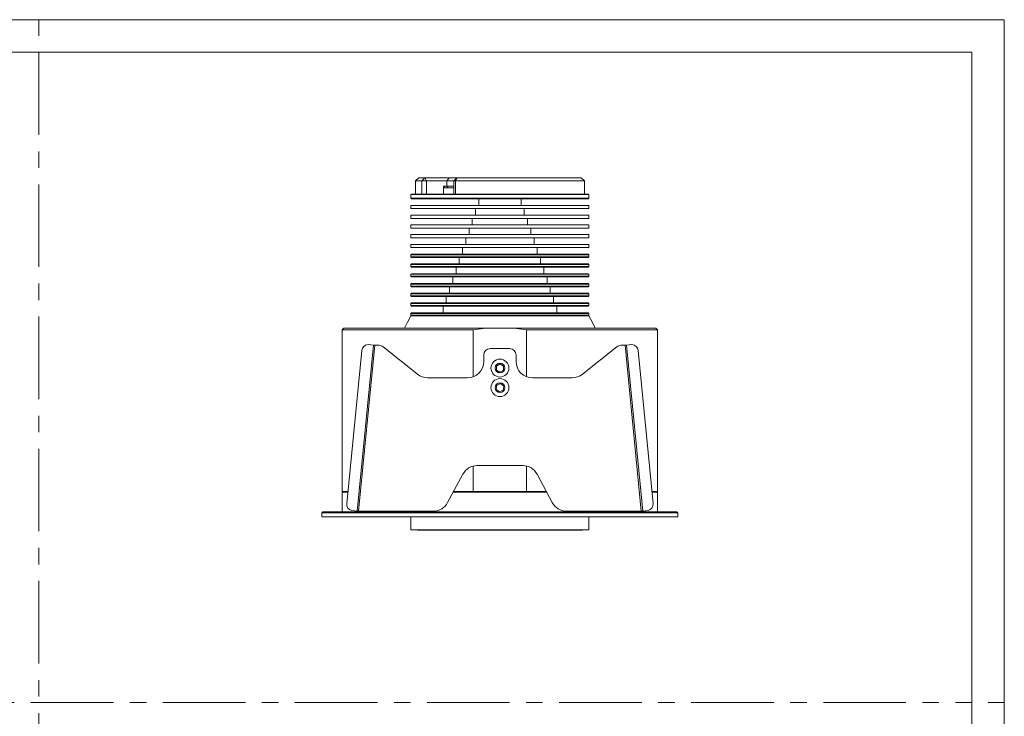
# Model space of a CAD drawing. Header units: millimetres. Extents: x 0 to 594, y 0 to 420.
# Tile 4 of 4: x 291 to 594, y 206 to 420. Entities that reach past the tile are written whole.
import ezdxf

# ---------------------------------------------------------------- set-up
doc = ezdxf.new("R2010")
doc.units = ezdxf.units.MM
doc.header["$LTSCALE"] = 2
doc.linetypes.add('CENTERX2', pattern=[20.32, 12.7, -2.54, 2.54, -2.54])
for name, color, linetype, lineweight in [('DGA-lighting', 7, 'Continuous', 0), ('DGA-quote', 251, 'Continuous', 0), ('DGA-txt', 7, 'Continuous', 0)]:
    doc.layers.add(name, color=color, linetype=linetype, lineweight=lineweight)

msp = doc.modelspace()

# ---------------------------------------------------------------- linework, layer by layer
at = {"layer": 'DGA-lighting', "linetype": 'Continuous'}
for p, q in [((413.815, 371.404), (412.815, 370.404)), ((412.815, 370.404), (412.815, 366.404)), ((414.828, 370.404), (412.815, 370.404)), ((413.815, 371.404), (415.75, 371.404)), ((415.75, 371.404), (414.828, 370.404)), ((414.828, 366.404), (414.828, 370.404)), ((416.235, 370.404), (414.828, 370.404)), ((415.75, 371.404), (416.235, 370.404)), ((415.75, 371.404), (423.224, 371.404)), ((416.235, 366.404), (416.235, 370.404)), ((422.463, 370.404), (416.235, 370.404)), ((423.224, 371.404), (422.463, 370.404)), ((422.463, 368.804), (422.463, 370.404)), ((424.654, 370.404), (422.463, 370.404)), ((423.224, 371.404), (425.495, 371.404)), ((425.654, 371.404), (424.654, 370.404)), ((424.654, 370.404), (424.654, 366.404)), ((425.127, 370.404), (424.654, 370.404)), ((424.991, 370.741), (425.495, 371.404)), ((425.127, 370.404), (425.654, 371.404)), ((425.127, 366.404), (425.127, 370.404)), ((464.815, 370.404), (425.127, 370.404)), ((425.495, 371.404), (425.654, 371.404)), ((425.654, 371.404), (463.815, 371.404)), ((464.815, 370.404), (463.815, 371.404)), ((464.815, 366.404), (464.815, 370.404)), ((421.424, 368.804), (422.463, 368.804)), ((421.424, 366.404), (421.424, 368.804)), ((421.818, 368.304), (421.424, 368.804)), ((422.843, 368.304), (421.818, 368.304)), ((422.463, 368.804), (424.654, 368.804)), ((422.463, 368.804), (422.843, 368.304)), ((424.654, 368.304), (422.843, 368.304)), ((411.615, 366.404), (411.415, 366.204)), ((411.415, 366.204), (411.415, 365.104)), ((466.215, 366.204), (411.415, 366.204)), ((411.415, 365.104), (411.615, 364.904)), ((411.415, 365.104), (411.871, 365.104)), ((411.615, 366.404), (466.015, 366.404)), ((412.068, 364.904), (411.615, 364.904)), ((411.871, 365.104), (466.215, 365.104)), ((466.015, 364.904), (412.068, 364.904)), ((432.315, 364.904), (432.315, 362.904)), ((445.315, 362.904), (445.315, 364.904)), ((466.215, 366.204), (466.015, 366.404)), ((466.015, 364.904), (466.215, 365.104)), ((466.215, 365.104), (466.215, 366.204)), ((411.415, 362.904), (411.415, 361.904)), ((411.871, 362.904), (411.415, 362.904)), ((411.871, 361.904), (411.415, 361.904)), ((466.215, 362.904), (411.871, 362.904)), ((466.215, 361.904), (411.871, 361.904)), ((431.315, 361.904), (431.315, 359.904)), ((446.315, 359.904), (446.315, 361.904)), ((466.215, 361.904), (466.215, 362.904)), ((411.415, 359.904), (411.415, 358.904)), ((411.871, 359.904), (411.415, 359.904)), ((411.871, 358.904), (411.415, 358.904)), ((466.215, 359.904), (411.871, 359.904)), ((466.215, 358.904), (411.871, 358.904)), ((430.315, 358.904), (430.315, 356.904)), ((447.315, 356.904), (447.315, 358.904)), ((466.215, 358.904), (466.215, 359.904)), ((411.415, 356.904), (411.415, 355.904)), ((411.871, 356.904), (411.415, 356.904)), ((411.871, 355.904), (411.415, 355.904)), ((466.215, 356.904), (411.871, 356.904)), ((466.215, 355.904), (411.871, 355.904)), ((429.315, 355.904), (429.315, 353.904)), ((448.315, 353.904), (448.315, 355.904)), ((466.215, 355.904), (466.215, 356.904)), ((411.415, 353.904), (411.415, 352.904)), ((411.871, 353.904), (411.415, 353.904)), ((411.871, 352.904), (411.415, 352.904)), ((466.215, 353.904), (411.871, 353.904)), ((466.215, 352.904), (411.871, 352.904)), ((428.315, 352.904), (428.315, 350.904)), ((449.315, 350.904), (449.315, 352.904)), ((466.215, 352.904), (466.215, 353.904)), ((411.415, 350.904), (411.415, 349.904)), ((411.871, 350.904), (411.415, 350.904)), ((411.871, 349.904), (411.415, 349.904)), ((466.215, 350.904), (411.871, 350.904)), ((466.215, 349.904), (411.871, 349.904)), ((427.315, 349.904), (427.315, 347.904)), ((450.315, 347.904), (450.315, 349.904)), ((466.215, 349.904), (466.215, 350.904)), ((411.615, 347.904), (411.415, 347.704)), ((411.415, 347.704), (411.415, 347.104)), ((466.215, 347.704), (411.415, 347.704)), ((411.415, 347.104), (411.615, 346.904)), ((411.415, 347.104), (411.871, 347.104)), ((411.615, 347.904), (466.015, 347.904)), ((412.068, 346.904), (411.615, 346.904)), ((411.871, 347.104), (466.215, 347.104)), ((466.015, 346.904), (412.068, 346.904)), ((426.315, 346.904), (426.315, 344.904)), ((451.315, 344.904), (451.315, 346.904)), ((466.215, 347.704), (466.015, 347.904)), ((466.015, 346.904), (466.215, 347.104)), ((466.215, 347.104), (466.215, 347.704)), ((411.615, 344.904), (411.415, 344.704)), ((411.415, 344.704), (411.415, 344.104)), ((466.215, 344.704), (411.415, 344.704)), ((411.415, 344.104), (411.615, 343.904)), ((411.415, 344.104), (411.871, 344.104)), ((411.615, 344.904), (466.015, 344.904)), ((412.068, 343.904), (411.615, 343.904)), ((411.871, 344.104), (466.215, 344.104)), ((466.015, 343.904), (412.068, 343.904)), ((425.315, 343.904), (425.315, 341.904)), ((452.315, 341.904), (452.315, 343.904)), ((466.215, 344.704), (466.015, 344.904)), ((466.015, 343.904), (466.215, 344.104)), ((466.215, 344.104), (466.215, 344.704)), ((411.615, 341.904), (411.415, 341.704)), ((411.415, 341.704), (411.415, 341.104)), ((466.215, 341.704), (411.415, 341.704)), ((411.415, 341.104), (411.615, 340.904)), ((411.415, 341.104), (411.871, 341.104)), ((411.615, 341.904), (466.015, 341.904)), ((412.068, 340.904), (411.615, 340.904)), ((411.871, 341.104), (466.215, 341.104)), ((466.015, 340.904), (412.068, 340.904)), ((424.315, 340.904), (424.315, 338.904)), ((453.315, 338.904), (453.315, 340.904)), ((466.215, 341.704), (466.015, 341.904)), ((466.015, 340.904), (466.215, 341.104)), ((466.215, 341.104), (466.215, 341.704)), ((411.615, 338.904), (411.415, 338.704)), ((411.415, 338.704), (411.415, 338.104)), ((466.215, 338.704), (411.415, 338.704)), ((411.415, 338.104), (411.615, 337.904)), ((411.415, 338.104), (411.871, 338.104)), ((411.615, 338.904), (466.015, 338.904)), ((412.068, 337.904), (411.615, 337.904)), ((411.871, 338.104), (466.215, 338.104)), ((466.015, 337.904), (412.068, 337.904)), ((423.315, 337.904), (423.315, 335.904)), ((454.315, 335.904), (454.315, 337.904)), ((466.215, 338.704), (466.015, 338.904)), ((466.015, 337.904), (466.215, 338.104)), ((466.215, 338.104), (466.215, 338.704)), ((411.615, 335.904), (411.415, 335.704)), ((411.415, 335.704), (411.415, 335.104)), ((466.215, 335.704), (411.415, 335.704)), ((411.415, 335.104), (411.615, 334.904)), ((411.415, 335.104), (411.871, 335.104)), ((411.615, 335.904), (466.015, 335.904)), ((412.068, 334.904), (411.615, 334.904)), ((411.871, 335.104), (466.215, 335.104)), ((466.015, 334.904), (412.068, 334.904)), ((422.315, 334.904), (422.315, 332.904)), ((455.315, 332.904), (455.315, 334.904)), ((466.215, 335.704), (466.015, 335.904)), ((466.015, 334.904), (466.215, 335.104)), ((466.215, 335.104), (466.215, 335.704)), ((411.615, 332.904), (411.415, 332.704)), ((411.415, 332.704), (411.415, 332.104)), ((466.215, 332.704), (411.415, 332.704)), ((411.415, 332.104), (411.615, 331.904)), ((411.415, 332.104), (411.871, 332.104)), ((411.615, 332.904), (466.015, 332.904)), ((412.068, 331.904), (411.615, 331.904)), ((411.871, 332.104), (466.215, 332.104)), ((466.015, 331.904), (412.068, 331.904)), ((421.315, 331.904), (421.315, 329.904)), ((456.315, 329.904), (456.315, 331.904)), ((466.215, 332.704), (466.015, 332.904)), ((466.015, 331.904), (466.215, 332.104)), ((466.215, 332.104), (466.215, 332.704)), ((411.615, 329.904), (411.415, 329.704)), ((411.415, 329.704), (411.415, 329.104)), ((466.215, 329.704), (411.415, 329.704)), ((411.415, 329.104), (411.615, 328.904)), ((411.415, 329.104), (411.871, 329.104)), ((411.415, 328.904), (466.215, 328.904)), ((411.615, 329.904), (466.015, 329.904)), ((411.871, 329.104), (466.215, 329.104)), ((466.215, 329.704), (466.015, 329.904)), ((466.015, 328.904), (466.215, 329.104)), ((466.215, 329.104), (466.215, 329.704)), ((390.815, 325.174), (390.315, 324.674)), ((390.315, 324.674), (390.315, 274.874)), ((430.605, 324.674), (390.315, 324.674)), ((390.815, 325.174), (434.438, 325.174)), ((434.438, 325.174), (430.605, 324.674)), ((430.605, 310.205), (430.605, 324.674)), ((443.193, 325.174), (434.438, 325.174)), ((447.026, 324.674), (443.193, 325.174)), ((443.193, 325.174), (486.815, 325.174)), ((447.026, 324.674), (447.026, 310.205)), ((487.315, 324.674), (447.026, 324.674)), ((487.315, 324.674), (486.815, 325.174)), ((487.315, 274.874), (487.315, 324.674)), ((391.707, 271.237), (396.317, 318.256)), ((399.867, 319.918), (394.867, 268.918)), ((400.315, 319.874), (395.315, 268.874)), ((398.236, 320.078), (399.867, 319.918)), ((401.614, 319.874), (400.315, 319.874)), ((402.863, 319.436), (413.446, 310.969)), ((435.815, 318.874), (441.815, 318.874)), ((464.185, 310.969), (474.768, 319.436)), ((477.315, 319.874), (476.017, 319.874)), ((477.315, 319.874), (482.315, 268.874)), ((477.763, 319.918), (479.395, 320.078)), ((482.763, 268.918), (477.763, 319.918)), ((481.314, 318.256), (485.923, 271.237)), ((433.815, 314.874), (433.815, 316.874)), ((443.815, 316.874), (443.815, 314.874)), ((438.815, 314.144), (437.715, 313.509)), ((437.715, 313.509), (437.715, 312.239)), ((437.715, 312.239), (438.815, 311.604)), ((439.915, 313.509), (438.815, 314.144)), ((438.815, 311.604), (439.915, 312.239)), ((439.915, 312.239), (439.915, 313.509)), ((416.569, 309.874), (428.815, 309.874)), ((448.815, 309.874), (461.061, 309.874)), ((437.821, 307.665), (437.633, 306.408)), ((437.633, 306.408), (438.627, 305.618)), ((439.003, 308.13), (437.821, 307.665)), ((438.627, 305.618), (439.809, 306.083)), ((439.997, 307.339), (439.003, 308.13)), ((439.809, 306.083), (439.997, 307.339)), ((430.605, 274.874), (430.605, 282.727)), ((445.822, 282.874), (431.809, 282.874)), ((447.026, 282.727), (447.026, 274.874)), ((427.402, 280.235), (422.729, 271.513)), ((454.902, 271.513), (450.229, 280.235)), ((390.465, 274.874), (390.315, 274.724)), ((392.064, 274.874), (390.315, 274.874)), ((390.315, 274.724), (390.315, 268.674)), ((392.049, 274.724), (390.315, 274.724)), ((453.181, 274.724), (424.449, 274.724)), ((430.605, 274.874), (424.53, 274.874)), ((431.543, 274.874), (430.605, 274.874)), ((431.543, 274.874), (446.087, 274.874)), ((447.026, 274.874), (446.087, 274.874)), ((453.101, 274.874), (447.026, 274.874)), ((487.315, 274.874), (485.567, 274.874)), ((487.315, 274.724), (485.581, 274.724)), ((487.315, 274.724), (487.165, 274.874)), ((487.315, 268.674), (487.315, 274.724)), ((384.365, 268.674), (384.065, 268.374)), ((384.065, 268.374), (384.065, 267.174)), ((493.565, 268.374), (384.065, 268.374)), ((384.065, 267.174), (493.565, 267.174)), ((384.365, 268.674), (493.265, 268.674)), ((394.867, 268.918), (393.236, 269.078)), ((418.322, 268.874), (395.315, 268.874)), ((411.415, 267.174), (411.415, 263.144)), ((482.315, 268.874), (459.309, 268.874)), ((466.215, 263.144), (466.215, 267.174)), ((484.395, 269.078), (482.763, 268.918)), ((493.565, 268.374), (493.265, 268.674)), ((493.565, 267.174), (493.565, 268.374)), ((425.23, 263.144), (411.415, 263.144)), ((413.415, 263.144), (413.415, 263.044)), ((464.215, 263.044), (413.415, 263.044)), ((466.215, 263.144), (425.23, 263.144)), ((464.215, 263.044), (464.215, 263.144))]:
    msp.add_line(p, q, dxfattribs=at)
at = {"layer": 'DGA-lighting', "linetype": 'Continuous', "flags": 128}
for points in [[(411.415, 328.904), (410.358, 327.008), (409.487, 325.174)], [(468.144, 325.174), (467.414, 326.731), (466.215, 328.904)], [(399.867, 319.918), (399.919, 319.913), (399.973, 319.907), (400.027, 319.902), (400.084, 319.897), (400.141, 319.891), (400.198, 319.885), (400.257, 319.88), (400.315, 319.874)], [(477.315, 319.874), (477.374, 319.88), (477.432, 319.885), (477.49, 319.891), (477.547, 319.897), (477.603, 319.902), (477.658, 319.907), (477.712, 319.913), (477.763, 319.918)], [(395.315, 268.874), (395.257, 268.88), (395.198, 268.885), (395.141, 268.891), (395.084, 268.897), (395.027, 268.902), (394.973, 268.907), (394.919, 268.913), (394.867, 268.918)], [(482.763, 268.918), (482.712, 268.913), (482.658, 268.907), (482.603, 268.902), (482.547, 268.897), (482.49, 268.891), (482.432, 268.885), (482.374, 268.88), (482.315, 268.874)]]:
    msp.add_lwpolyline(points, dxfattribs=at)
at = {"layer": 'DGA-lighting', "linetype": 'Continuous'}
for centre, radius in [((438.815, 312.874), 2.75), ((438.815, 312.874), 1.5), ((438.815, 306.874), 2.75), ((438.815, 306.874), 1.5)]:
    msp.add_circle(centre, radius, dxfattribs=at)
for centre, radius, start, end in [((398.197, 318.198), 1.881, 88.80263, 178.21197), ((401.614, 317.874), 2, 51.34019, 90), ((435.815, 316.874), 2, 90, 180), ((441.815, 316.874), 2, 0, 90), ((476.017, 317.874), 2, 90, 128.65981), ((479.434, 318.198), 1.881, 1.78803, 91.19737), ((428.815, 314.874), 5, 270, 0), ((448.815, 314.874), 5, 180, 270), ((416.569, 314.874), 5, 231.34019, 270), ((461.061, 314.874), 5, 270, 308.65981), ((431.809, 277.874), 5, 90, 151.82141), ((445.822, 277.874), 5, 28.17859, 90), ((393.563, 270.93), 1.881, 170.58948, 259.99866), ((418.322, 273.874), 5, 270, 331.82141), ((459.309, 273.874), 5, 208.17859, 270), ((484.068, 270.93), 1.881, 280.00134, 9.41052)]:
    msp.add_arc(centre, radius, start, end, dxfattribs=at)
at = {"layer": 'DGA-quote', "linetype": 'CENTERX2'}
for points in [[(297, 410), (297, 10)], [(10, 210), (584, 210)]]:
    msp.add_lwpolyline(points, dxfattribs=at)
at = {"layer": 'DGA-txt'}
for points in [[(0, 0), (594, 0), (594, 420), (0, 420)], [(10, 10), (584, 10), (584, 410), (10, 410)]]:
    msp.add_lwpolyline(points, close=True, dxfattribs=at)
for points in [[(297, 420), (297, 415)], [(594, 210), (589, 210)]]:
    msp.add_lwpolyline(points, dxfattribs=at)

doc.saveas('drawing.dxf')
